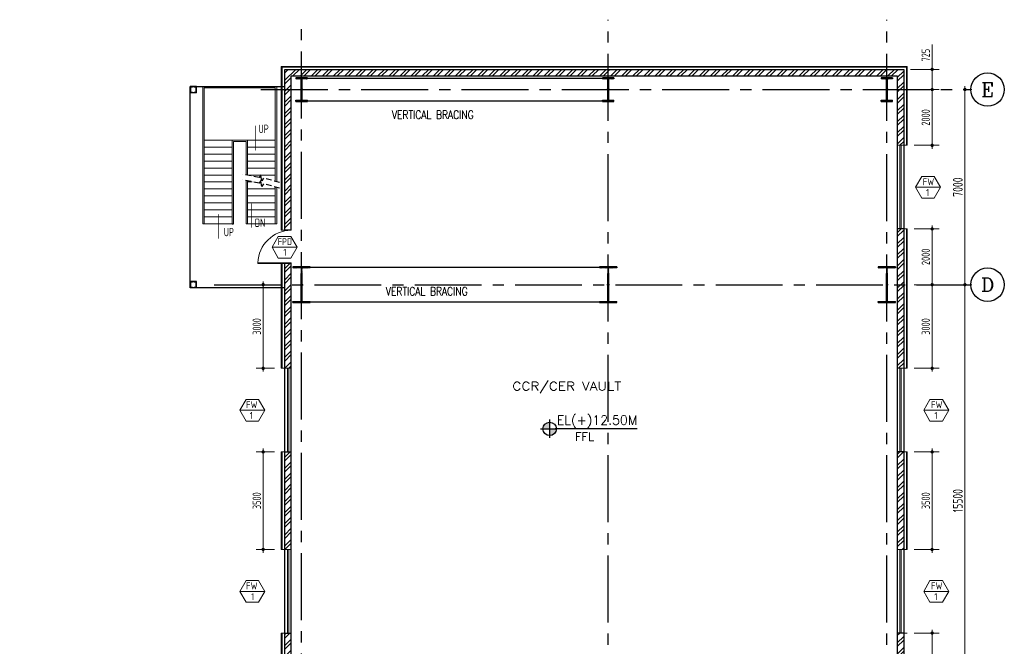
# Model space of a CAD drawing. Extents: x 18893 to 3351893, y -610358 to 406739.
# Tile 87 of 256: x 613825 to 649150, y 143800 to 166281. Entities that reach past the tile are written whole.
import ezdxf
from ezdxf.enums import TextEntityAlignment as Align

# ---------------------------------------------------------------- set-up
doc = ezdxf.new("R2010")
doc.units = 0
doc.header["$LTSCALE"] = 800
doc.header["$MEASUREMENT"] = 0
for name, pattern in [('CENTER', [2, 1.25, -0.25, 0.25, -0.25]), ('CENTER2', [1.125, 0.75, -0.125, 0.125, -0.125]), ('DASHED', [0.75, 0.5, -0.25]), ('HIDDEN', [0.375, 0.25, -0.125])]:
    doc.linetypes.add(name, pattern=pattern)
doc.layers.get('0').update_dxf_attribs({"linetype": 'CONTINUOUS'})
for name, color, linetype in [('0-7-COL', 2, 'CENTER'), ('8', 8, 'HIDDEN'), ('COL', 1, 'CENTER'), ('GRID', 8, 'CENTER'), ('REV3', 2, 'CONTINUOUS'), ('WALL', 6, 'CONTINUOUS')]:
    doc.layers.add(name, color=color, linetype=linetype)
for name, color, linetype, lineweight in [('2CON', 1, 'CONTINUOUS', 13), ('A-CUT OUT', 3, 'CONTINUOUS', 30), ('A-WIN TAG', 3, 'CONTINUOUS', 13), ('A-WIN TAG TEXT', 3, 'CONTINUOUS', 13), ('CLAD-1', 3, 'CONTINUOUS', 15), ('DIM', 4, 'CONTINUOUS', 13), ('dimension line', 4, 'CONTINUOUS', 15), ('DOOR', 235, 'CONTINUOUS', 13), ('STAIR', 4, 'CONTINUOUS', 13), ('T', 3, 'CONTINUOUS', 15), ('TEXT', 3, 'CONTINUOUS', 15), ('WALL HATCH', 251, 'CONTINUOUS', 13), ('WIN', 31, 'CONTINUOUS', 13)]:
    doc.layers.add(name, color=color, linetype=linetype, lineweight=lineweight)
doc.styles.add('ROMANC', font='romanc')
doc.styles.add('ROMANS', font='ISO9.shx', dxfattribs={"width": 0.8})
doc.styles.add('S3', font='ROMANS1.SHX', dxfattribs={"width": 0.8})
doc.styles.add('SIMPLEX-25', font='simplex.shx')
doc.styles.get("Standard").update_dxf_attribs({"font": 'ISO9'})
doc.dimstyles.new('barka', dxfattribs={"dimscale": 100, "dimtxt": 3.5, "dimasz": 1.2, "dimexe": 2.5, "dimexo": 2.5, "dimgap": 0.8, "dimtad": 1, "dimdsep": 46, "dimtxsty": 'ROMANS', "dimblk": 'DDOT1', "dimcen": 0, "dimclrd": 256, "dimclre": 256, "dimclrt": 2, "dimadec": 0, "dimazin": 2, "dimtp": 0.1, "dimtm": 0.1, "dimtfac": 0.71, "dimtmove": 2, "dimatfit": 3, "dimfxl": 0, "dimlwd": -1, "dimlwe": -1, "dimarcsym": 0})
doc.dimstyles.new('barka INTERNAL DIM', dxfattribs={"dimscale": 100, "dimtxt": 3, "dimasz": 1.2, "dimexe": 2.5, "dimexo": 2.5, "dimgap": 0.8, "dimtad": 1, "dimdsep": 46, "dimtxsty": 'ROMANS', "dimblk": 'DDOT1', "dimcen": 0, "dimclrd": 256, "dimclre": 256, "dimclrt": 2, "dimadec": 0, "dimazin": 2, "dimtp": 0.1, "dimtm": 0.1, "dimtfac": 0.71, "dimtmove": 2, "dimatfit": 3, "dimfxl": 0, "dimlwd": -1, "dimlwe": -1, "dimarcsym": 0})

# ---------------------------------------------------------------- blocks, each defined once
blk = doc.blocks.new('A$C14326149')
at = {"layer": 'COL'}
h = blk.add_hatch(dxfattribs=at)
h.set_pattern_fill('ANSI31', color=256, scale=100, style=0)
h.paths.add_polyline_path([(310, 640), (0, 640), (0, 600), (310, 600)])
h.paths.add_polyline_path([(0, 600), (0, 640), (-310, 640), (-310, 600)])
h.paths.add_polyline_path([(0, -640), (0, -600), (-310, -600), (-310, -640)])
h.paths.add_polyline_path([(0, -600), (0, -640), (310, -640), (310, -600)])
h.paths.add_polyline_path([(-16, 0), (0, 0), (0, 600), (-16, 600)])
h.paths.add_polyline_path([(0, 0), (16, 0), (16, 600), (0, 600)])
h.paths.add_polyline_path([(16, 0), (0, 0), (0, -600), (16, -600)])
h.paths.add_polyline_path([(-16, -600), (0, -600), (0, 0), (-16, 0)])
for p, q in [((310, 640), (-310, 640)), ((-310, 640), (-310, 600)), ((310, 600), (-310, 600)), ((-16, -600), (-16, 600)), ((16, -600), (16, 600)), ((310, 640), (310, 600)), ((-310, -600), (310, -600)), ((-310, -640), (-310, -600)), ((-310, -640), (310, -640)), ((310, -640), (310, -600))]:
    blk.add_line(p, q, dxfattribs=at)
at = {"layer": 'COL', "color": 2}
for p, q in [((0, -672), (0, 672)), ((44, 0), (-44, 0))]:
    blk.add_line(p, q, dxfattribs=at)
blk = doc.blocks.new('e row column')
at = {"layer": 'COL'}
h = blk.add_hatch(dxfattribs=at)
h.set_pattern_fill('ANSI31', color=256, scale=100, style=0)
h.paths.add_polyline_path([(-205, -385), (205, -385), (205, -425), (-205, -425)])
h.paths.add_polyline_path([(205, 425), (205, 385), (-205, 385), (-205, 425)])
edge = h.paths.add_edge_path()
edge.add_line((-16, -385), (-16, 385))
edge.add_line((16, -385), (16, 385))
for p, q in [((205, 425), (-205, 425)), ((-205, 425), (-205, 385)), ((205, 385), (-205, 385)), ((-16, -385), (-16, 385)), ((16, -385), (16, 385)), ((205, 425), (205, 385)), ((-205, -385), (205, -385)), ((-205, -425), (-205, -385)), ((-205, -425), (205, -425)), ((205, -425), (205, -385))]:
    blk.add_line(p, q, dxfattribs=at)
at = {"layer": 'COL', "color": 2}
for p, q in [((0, -475), (0, 475)), ((44, 0), (-44, 0))]:
    blk.add_line(p, q, dxfattribs=at)
blk = doc.blocks.new('PL-FFL2')
at = {"layer": 'A-CUT OUT'}
h = blk.add_hatch(color=7, dxfattribs=at)
h.paths.add_polyline_path([(3.09, 1.96, 0.414214), (1.09, -0.04), (3.09, -0.04)])
h.paths.add_polyline_path([(5.09, -0.04), (3.09, -0.04), (3.09, -2.04, 0.414214)])
at = {"color": 1, "linetype": 'Continuous'}
for p, q in [((3.09, 2.74), (3.09, -2.74)), ((29.24, 0), (4.78, 0)), ((4.78, 0), (5.09, 0)), ((0.31, -0.04), (5.09, -0.04))]:
    blk.add_line(p, q, dxfattribs=at)
blk.add_circle((3.09, -0.04), 2, dxfattribs=at)
at = {"layer": 'TEXT', "color": 4, "linetype": 'Continuous'}
blk.add_attdef('EL(+)', text='', height=2.75, dxfattribs=at).set_placement((18.98, 2.4), align=Align.MIDDLE)
at = {"layer": 'TEXT', "color": 3, "linetype": 'Continuous'}
blk.add_attdef('XXX', text='', height=2.5, dxfattribs=at).set_placement((18.44, -3.52), align=Align.MIDDLE)
blk = doc.blocks.new('SERVICE BUILDING-ARCH$0$dd1')
at = {"layer": 'DOOR'}
blk.add_lwpolyline([(-1000, 975), (0, 975), (0, 1000), (-1000, 1000)], close=True, dxfattribs=at)
blk.add_arc((13, 1014), 1014, 182.2093, 269.2412, dxfattribs=at)
blk = doc.blocks.new('DDOT1')
blk.add_line((-1, 0), (1, 0))
at = {"const_width": 0.5}
blk.add_lwpolyline([(-0.25, 0, 1), (0.25, 0, 1)], format="xyb", close=True, dxfattribs=at)
blk = doc.blocks.new('*D413')
at = {"layer": 'dimension line'}
for p, q in [((647697, 156774), (647988, 156774)), ((647738, 141394), (647738, 156654)), ((647697, 141274), (647988, 141274))]:
    blk.add_line(p, q, dxfattribs=at)
at = {"layer": 'dimension line', "xscale": 119.9999999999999, "yscale": 119.9999999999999, "zscale": 119.9999999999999}
for p, rotation in [((647738, 156774), 90), ((647738, 141274), 270)]:
    blk.add_blockref('DDOT1', p, dxfattribs=dict(at, rotation=rotation))
at = {"layer": 'dimension line', "color": 2, "insert": (647483, 149024), "char_height": 350, "attachment_point": 5, "rotation": 90, "style": 'ROMANS'}
blk.add_mtext('15500', dxfattribs=at)
blk = doc.blocks.new('*D414')
at = {"layer": 'dimension line'}
for p, q in [((647697, 163774), (647988, 163774)), ((647738, 156894), (647738, 163654)), ((647697, 156774), (647988, 156774))]:
    blk.add_line(p, q, dxfattribs=at)
at = {"layer": 'dimension line', "xscale": 119.9999999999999, "yscale": 119.9999999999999, "zscale": 119.9999999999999}
for p, rotation in [((647738, 163774), 90), ((647738, 156774), 270)]:
    blk.add_blockref('DDOT1', p, dxfattribs=dict(at, rotation=rotation))
at = {"layer": 'dimension line', "color": 2, "insert": (647483, 160274), "char_height": 350, "attachment_point": 5, "rotation": 90, "style": 'ROMANS'}
blk.add_mtext('7000', dxfattribs=at)
blk = doc.blocks.new('*D417')
at = {"layer": 'DIM'}
for p, q in [((645918, 150774), (646811, 150774)), ((646561, 147394), (646561, 150654)), ((645918, 147274), (646811, 147274))]:
    blk.add_line(p, q, dxfattribs=at)
at = {"layer": 'DIM', "xscale": 119.9999999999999, "yscale": 119.9999999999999, "zscale": 119.9999999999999}
for p, rotation in [((646561, 150774), 90), ((646561, 147274), 270)]:
    blk.add_blockref('DDOT1', p, dxfattribs=dict(at, rotation=rotation))
at = {"layer": 'DIM', "color": 2, "insert": (646331, 149024), "char_height": 300, "attachment_point": 5, "rotation": 90, "style": 'ROMANS'}
blk.add_mtext('3500', dxfattribs=at)
blk = doc.blocks.new('*D416')
at = {"layer": 'DIM'}
for p, q in [((645918, 144274), (646811, 144274)), ((646561, 141394), (646561, 144154)), ((645790, 141274), (646811, 141274))]:
    blk.add_line(p, q, dxfattribs=at)
at = {"layer": 'DIM', "xscale": 119.9999999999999, "yscale": 119.9999999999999, "zscale": 119.9999999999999}
for p, rotation in [((646561, 144274), 90), ((646561, 141274), 270)]:
    blk.add_blockref('DDOT1', p, dxfattribs=dict(at, rotation=rotation))
at = {"layer": 'DIM', "color": 2, "insert": (646331, 142774), "char_height": 300, "attachment_point": 5, "rotation": 90, "style": 'ROMANS'}
blk.add_mtext('3000', dxfattribs=at)
blk = doc.blocks.new('*D418')
at = {"layer": 'DIM'}
for p, q in [((645919, 156774), (646811, 156774)), ((646561, 153894), (646561, 156654)), ((645919, 153774), (646811, 153774))]:
    blk.add_line(p, q, dxfattribs=at)
at = {"layer": 'DIM', "xscale": 119.9999999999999, "yscale": 119.9999999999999, "zscale": 119.9999999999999}
for p, rotation in [((646561, 156774), 90), ((646561, 153774), 270)]:
    blk.add_blockref('DDOT1', p, dxfattribs=dict(at, rotation=rotation))
at = {"layer": 'DIM', "color": 2, "insert": (646331, 155274), "char_height": 300, "attachment_point": 5, "rotation": 90, "style": 'ROMANS'}
blk.add_mtext('3000', dxfattribs=at)
blk = doc.blocks.new('*D420')
at = {"layer": 'DIM'}
for p, q in [((645918, 163774), (646811, 163774)), ((646561, 161894), (646561, 163654)), ((645918, 161774), (646811, 161774))]:
    blk.add_line(p, q, dxfattribs=at)
at = {"layer": 'DIM', "xscale": 119.9999999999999, "yscale": 119.9999999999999, "zscale": 119.9999999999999}
for p, rotation in [((646561, 163774), 90), ((646561, 161774), 270)]:
    blk.add_blockref('DDOT1', p, dxfattribs=dict(at, rotation=rotation))
at = {"layer": 'DIM', "color": 2, "insert": (646331, 162774), "char_height": 300, "attachment_point": 5, "rotation": 90, "style": 'ROMANS'}
blk.add_mtext('2000', dxfattribs=at)
blk = doc.blocks.new('*D419')
at = {"layer": 'DIM'}
for p, q in [((645918, 158774), (646811, 158774)), ((646561, 156894), (646561, 158654)), ((645919, 156774), (646811, 156774))]:
    blk.add_line(p, q, dxfattribs=at)
at = {"layer": 'DIM', "xscale": 119.9999999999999, "yscale": 119.9999999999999, "zscale": 119.9999999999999}
for p, rotation in [((646561, 158774), 90), ((646561, 156774), 270)]:
    blk.add_blockref('DDOT1', p, dxfattribs=dict(at, rotation=rotation))
at = {"layer": 'DIM', "color": 2, "insert": (646331, 157774), "char_height": 300, "attachment_point": 5, "rotation": 90, "style": 'ROMANS'}
blk.add_mtext('2000', dxfattribs=at)
blk = doc.blocks.new('*D422')
at = {"layer": 'DIM'}
for p, q in [((622961, 156774), (622310, 156774)), ((622560, 153894), (622560, 156654)), ((622961, 153774), (622310, 153774))]:
    blk.add_line(p, q, dxfattribs=at)
at = {"layer": 'DIM', "xscale": 119.9999999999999, "yscale": 119.9999999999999, "zscale": 119.9999999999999}
for p, rotation in [((622560, 156774), 90), ((622560, 153774), 270)]:
    blk.add_blockref('DDOT1', p, dxfattribs=dict(at, rotation=rotation))
at = {"layer": 'DIM', "color": 2, "insert": (622330, 155274), "char_height": 300, "attachment_point": 5, "rotation": 90, "style": 'ROMANS'}
blk.add_mtext('3000', dxfattribs=at)
blk = doc.blocks.new('*D421')
at = {"layer": 'DIM'}
for p, q in [((622962, 150774), (622310, 150774)), ((622560, 147394), (622560, 150654)), ((622962, 147274), (622310, 147274))]:
    blk.add_line(p, q, dxfattribs=at)
at = {"layer": 'DIM', "xscale": 119.9999999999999, "yscale": 119.9999999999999, "zscale": 119.9999999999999}
for p, rotation in [((622560, 150774), 90), ((622560, 147274), 270)]:
    blk.add_blockref('DDOT1', p, dxfattribs=dict(at, rotation=rotation))
at = {"layer": 'DIM', "color": 2, "insert": (622330, 149024), "char_height": 300, "attachment_point": 5, "rotation": 90, "style": 'ROMANS'}
blk.add_mtext('3500', dxfattribs=at)
blk = doc.blocks.new('Stub column')
at = {"layer": 'STAIR', "linetype": 'ByBlock'}
for p, q in [((-108, 90), (-108, -90)), ((-108, 90), (-100, 90)), ((-108, 90), (-100, 90)), ((-108, 90), (-108, -90)), ((-25, 100), (-100, 100)), ((-100, 100), (-100, -100)), ((-100, 100), (-100, -100)), ((-25, 100), (-100, 100)), ((90, 108), (-90, 108)), ((-90, 100), (-90, 108)), ((-90, 100), (-90, 108)), ((-25, 100), (100, 100)), ((90, 100), (90, 108)), ((100, 100), (100, -100)), ((108, 90), (100, 90)), ((108, 90), (108, -90)), ((-108, -90), (-100, -90)), ((-108, -90), (-100, -90)), ((-100, -100), (-25, -100)), ((-100, -100), (-25, -100)), ((-90, -100), (-90, -108)), ((-90, -100), (-90, -108)), ((90, -108), (-90, -108)), ((100, -100), (-25, -100)), ((90, -100), (90, -108)), ((108, -90), (100, -90))]:
    blk.add_line(p, q, dxfattribs=at)
for points in [[(-25, -100), (-25, -97, 0.401544), (-31, -91), (-88, -88, -0.401544), (-94, -82), (-94, 82, -0.401544), (-88, 88), (-31, 91, 0.401544), (-25, 97), (-25, 100)], [(-25, -100), (-25, -97, 0.401544), (-31, -91), (-88, -88, -0.401544), (-94, -82), (-94, 82, -0.401544), (-88, 88), (-31, 91, 0.401544), (-25, 97), (-25, 100)], [(25, -100), (25, -97, -0.401544), (31, -91), (88, -88, 0.401544), (94, -82), (94, 82, 0.401544), (88, 88), (31, 91, -0.401544), (25, 97), (25, 100)]]:
    blk.add_lwpolyline(points, format="xyb", dxfattribs=at)
blk = doc.blocks.new('*D498')
at = {"layer": 'DIM'}
for p, q in [((646561, 164499), (646561, 165396)), ((645790, 164499), (646811, 164499)), ((646561, 163894), (646561, 164379)), ((645790, 163774), (646811, 163774))]:
    blk.add_line(p, q, dxfattribs=at)
at = {"layer": 'DIM', "xscale": 119.9999999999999, "yscale": 119.9999999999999, "zscale": 119.9999999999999}
for p, rotation in [((646561, 164499), 90), ((646561, 163774), 270)]:
    blk.add_blockref('DDOT1', p, dxfattribs=dict(at, rotation=rotation))
at = {"layer": 'DIM', "color": 2, "insert": (646331, 165008), "char_height": 300, "attachment_point": 5, "rotation": 90, "style": 'ROMANS'}
blk.add_mtext('725', dxfattribs=at)

msp = doc.modelspace()

# ---------------------------------------------------------------- hatches: boundary and pattern name
at = {"layer": 'WALL HATCH'}
h = msp.add_hatch(dxfattribs=at)
h.set_pattern_fill('ANSI32', color=256, scale=750, style=0)
h.set_pattern_definition([(45, (122733.22, 1e-05), (-198.87378, 198.87378), []), (45, (122865.8, 1e-05), (-198.87378, 198.87378), [])])
h.paths.add_polyline_path([(645309.76, 139773.93), (645539.76, 139773.93), (645539.76, 144273.93), (645309.76, 144273.93), (645309.76, 147273.93), (645539.76, 147273.93), (645539.76, 150773.94), (645309.76, 150773.94), (645309.76, 153773.94), (645539.76, 153773.94), (645539.76, 158773.94), (645309.76, 158773.94), (645309.76, 161773.94), (645539.76, 161773.94), (645539.76, 164498.93), (623339.76, 164498.93), (623339.76, 158728.93), (623569.76, 158728.93), (623569.76, 164268.93), (645309.76, 164268.93), (645309.76, 128513.93), (645539.76, 128513.93), (645539.76, 130773.93), (645309.76, 130773.93), (645309.76, 133773.93), (645539.76, 133773.93), (645539.76, 136773.93), (645309.76, 136773.93)])
h.paths.add_polyline_path([(623569.76, 144273.93), (623339.76, 144273.93), (623339.76, 147273.93), (623569.76, 147273.93), (623569.76, 150773.94), (623339.76, 150773.94), (623339.76, 153773.94), (623569.76, 153773.94), (623569.76, 157528.93), (623339.76, 157528.93), (623339.76, 142273.93), (623569.76, 142273.93)])

# ---------------------------------------------------------------- linework, layer by layer
at = {"linetype": 'DASHED', "const_width": 50, "flags": 128}
for points in [[(624144.76, 164178.93), (634734.76, 164178.93)], [(624144.76, 163368.93), (634734.76, 163368.93)], [(624249.76, 157393.93), (634629.76, 157393.93)], [(624249.76, 156153.93), (634629.76, 156153.93)]]:
    msp.add_lwpolyline(points, dxfattribs=at)
at = {"layer": '0-7-COL', "linetype": 'Continuous'}
for centre in [(648550.35, 163773.61), (648550.35, 156773.93)]:
    msp.add_circle(centre, 600, dxfattribs=at)
at = {"layer": '2CON'}
for p, q in [((645961.85, 160268.04), (646861.85, 160268.04)), ((623778.1, 158118.48), (622878.1, 158118.48)), ((622621.32, 152268.04), (621721.32, 152268.04)), ((646258.21, 152268.04), (647158.21, 152268.04)), ((622622.25, 145768.04), (621722.25, 145768.04)), ((646257.28, 145768.04), (647157.28, 145768.04))]:
    msp.add_line(p, q, dxfattribs=at)
at = {"layer": '8'}
for points in [[(623147.55, 160443.49), (622568.55, 160593.19), (622513.79, 160498.2), (622475.56, 160714.13), (622420.81, 160619.14), (621826.54, 160737.57)], [(623147.55, 160239.61), (622568.55, 160389.3), (622513.79, 160294.31), (622475.56, 160510.24), (622420.81, 160415.25), (621826.54, 160533.68)]]:
    msp.add_lwpolyline(points, dxfattribs=at)
at = {"layer": 'A-WIN TAG'}
for points in [[(646636.85, 160657.75), (646861.85, 160268.04), (646636.85, 159878.33), (646186.85, 159878.33), (645961.85, 160268.04), (646186.85, 160657.75)], [(623103.1, 158508.19), (622878.1, 158118.48), (623103.1, 157728.76), (623553.1, 157728.76), (623778.1, 158118.48), (623553.1, 158508.19)], [(621946.32, 152657.75), (621721.32, 152268.04), (621946.32, 151878.33), (622396.32, 151878.33), (622621.32, 152268.04), (622396.32, 152657.75)], [(646933.21, 152657.75), (647158.21, 152268.04), (646933.21, 151878.33), (646483.21, 151878.33), (646258.21, 152268.04), (646483.21, 152657.75)], [(621947.25, 146157.75), (621722.25, 145768.04), (621947.25, 145378.33), (622397.25, 145378.33), (622622.25, 145768.04), (622397.25, 146157.75)], [(646932.28, 146157.75), (647157.28, 145768.04), (646932.28, 145378.33), (646482.28, 145378.33), (646257.28, 145768.04), (646482.28, 146157.75)]]:
    msp.add_lwpolyline(points, close=True, dxfattribs=at)
at = {"layer": 'CLAD-1'}
for p, q in [((645539.76, 161773.94), (645667.76, 161773.94)), ((645539.76, 161773.94), (645667.76, 161773.94)), ((623339.76, 158728.93), (623211.76, 158728.93)), ((623339.76, 158728.93), (623211.76, 158728.93)), ((645539.76, 158773.94), (645667.76, 158773.94)), ((645539.76, 158773.94), (645667.76, 158773.94)), ((623339.76, 157528.93), (623211.76, 157528.93)), ((623339.76, 157528.93), (623211.76, 157528.93)), ((623339.76, 153773.94), (623211.76, 153773.94)), ((623339.76, 153773.94), (623211.76, 153773.94)), ((645539.76, 153773.94), (645667.76, 153773.94)), ((645539.76, 153773.94), (645667.76, 153773.94)), ((623339.76, 150773.94), (623211.76, 150773.94)), ((623339.76, 150773.94), (623211.76, 150773.94)), ((645539.76, 150773.94), (645667.76, 150773.94)), ((645539.76, 150773.94), (645667.76, 150773.94)), ((623339.76, 147273.94), (623211.76, 147273.94)), ((623339.76, 147273.94), (623211.76, 147273.94)), ((645539.76, 147273.94), (645667.76, 147273.94)), ((645539.76, 147273.94), (645667.76, 147273.94)), ((623339.76, 144273.94), (623211.76, 144273.94)), ((623339.76, 144273.94), (623211.76, 144273.94)), ((645539.76, 144273.94), (645667.76, 144273.94)), ((645539.76, 144273.94), (645667.76, 144273.94))]:
    msp.add_line(p, q, dxfattribs=at)
at = {"layer": 'CLAD-1', "flags": 128}
for points in [[(645667.76, 161773.94), (645667.76, 164601.93), (623211.76, 164601.93), (623211.76, 158728.93)], [(645639.76, 161773.94), (645639.76, 164573.93), (623239.76, 164573.93), (623239.76, 158728.93)], [(645639.76, 153773.94), (645639.76, 158773.94)], [(645667.76, 153773.94), (645667.76, 158773.94)], [(623211.76, 157528.93), (623211.76, 153773.94)], [(623239.76, 157528.93), (623239.76, 153773.94)], [(623211.76, 150773.94), (623211.76, 147273.94)], [(623239.76, 150773.94), (623239.76, 147273.94)], [(645639.76, 147273.94), (645639.76, 150773.94)], [(645667.76, 147273.94), (645667.76, 150773.94)], [(623211.76, 144273.94), (623211.76, 142401.93), (613824.76, 142401.93)], [(623239.76, 144273.94), (623239.76, 142373.93), (613824.76, 142373.93)]]:
    msp.add_lwpolyline(points, dxfattribs=at)
at = {"layer": 'GRID', "linetype": 'CENTER2', "ltscale": 4}
for p, q in [((623939.76, 97941.66), (623939.76, 166281.33)), ((634939.76, 97857.44), (634939.76, 166281.33)), ((644939.76, 97857.44), (644939.76, 166281.33)), ((622476.12, 163773.93), (647950.35, 163773.93)), ((620797.36, 156773.93), (647950.35, 156773.93))]:
    msp.add_line(p, q, dxfattribs=at)
at = {"layer": 'REV3', "linetype": 'Continuous'}
for p, q in [((620169.76, 156888.93), (619939.76, 156888.93)), ((620169.76, 156658.93), (619939.76, 156658.93))]:
    msp.add_line(p, q, dxfattribs=at)
at = {"layer": 'REV3', "linetype": 'Continuous', "flags": 128}
for points in [[(622292.96, 161560.91, 0, 150, 0), (622292.96, 161915.6, 25, 25, 0), (622292.96, 162474.24, 25, 25, 0)], [(622130.27, 159732.24, 0, 150, 0), (622130.27, 159377.54, 25, 25, 0), (622130.27, 158818.9, 25, 25, 0)], [(620963.9, 159333.19, 0, 150, 0), (620963.9, 158978.5, 25, 25, 0), (620963.9, 158419.86, 25, 25, 0)]]:
    msp.add_lwpolyline(points, format="xyseb", dxfattribs=at)
at = {"layer": 'STAIR'}
for p, q in [((620394.76, 163888.93), (620394.76, 158958.93)), ((623044.41, 163888.93), (620394.76, 163888.93)), ((620444.76, 163838.93), (620444.76, 158958.93)), ((622994.41, 163838.93), (620444.76, 163838.93)), ((622994.41, 163838.93), (622994.41, 160483.08)), ((623044.41, 163888.93), (623044.41, 160470.16)), ((620444.76, 161958.93), (621444.76, 161958.93)), ((621444.78, 161958.93), (621444.76, 159458.93)), ((621444.76, 161958.93), (621994.41, 161958.93)), ((621944.41, 161908.93), (621944.41, 160717.46)), ((621994.41, 161958.93), (621994.41, 160708.93)), ((621994.41, 161958.93), (622994.41, 161958.93)), ((620444.76, 161708.93), (621444.76, 161708.93)), ((620444.76, 161458.93), (621444.76, 161458.93)), ((621994.41, 161708.93), (622994.41, 161708.93)), ((621994.41, 161458.93), (622994.41, 161458.93)), ((620444.76, 161208.93), (621444.76, 161208.93)), ((621994.41, 161208.93), (622994.41, 161208.93)), ((620444.76, 160958.93), (621444.76, 160958.93)), ((621994.41, 160958.93), (622994.41, 160958.93)), ((620444.76, 160708.93), (621444.76, 160708.93)), ((620444.76, 160458.93), (621444.76, 160458.93)), ((621944.41, 160513.58), (621944.41, 158958.93)), ((621994.41, 160708.93), (622994.41, 160708.93)), ((621994.41, 160505.05), (621994.41, 158958.93)), ((622164.76, 160458.93), (621994.41, 160458.93)), ((622484.65, 160458.93), (622445.98, 160458.93)), ((620444.76, 160208.93), (621444.76, 160208.93)), ((622994.41, 160208.93), (621994.41, 160208.93)), ((622994.41, 160279.2), (622994.41, 158958.93)), ((623044.41, 160266.27), (623044.41, 158958.93)), ((620444.76, 159958.93), (621444.76, 159958.93)), ((620444.76, 159708.93), (621444.76, 159708.93)), ((622994.41, 159958.93), (621994.41, 159958.93)), ((622994.41, 159708.93), (621994.41, 159708.93)), ((620444.76, 159458.93), (621444.76, 159458.93)), ((622994.41, 159458.93), (621994.41, 159458.93)), ((620444.76, 159208.93), (621444.76, 159208.93)), ((622994.41, 159208.93), (621994.41, 159208.93)), ((620394.76, 158958.93), (621494.76, 158958.93)), ((621944.41, 158958.93), (623044.41, 158958.93))]:
    msp.add_line(p, q, dxfattribs=at)
for points in [[(621444.76, 158958.93), (621444.76, 161958.93)], [(621494.76, 158958.93), (621494.76, 161908.93), (621944.41, 161908.93)]]:
    msp.add_lwpolyline(points, dxfattribs=at)
at = {"layer": 'WALL'}
for p, q in [((623339.76, 164498.93), (645539.76, 164498.93)), ((623339.76, 158728.93), (623339.76, 164498.93)), ((623569.76, 164268.93), (645309.76, 164268.93)), ((623569.76, 158728.93), (623569.76, 164268.93)), ((645309.76, 164268.93), (645309.76, 142273.93)), ((645539.76, 164498.93), (645539.76, 142273.93)), ((620169.76, 163888.93), (619939.76, 163888.93)), ((621444.76, 158958.93), (621494.76, 158958.93)), ((623569.76, 158728.93), (623339.76, 158728.93)), ((645539.76, 158773.94), (645309.76, 158773.94)), ((623339.76, 142273.93), (623339.76, 157528.93)), ((623569.76, 157528.93), (623339.76, 157528.93)), ((623569.76, 142273.93), (623569.76, 157528.93)), ((623339.76, 150773.94), (623569.76, 150773.94)), ((645539.76, 150773.94), (645309.76, 150773.94)), ((623339.76, 144273.94), (623569.76, 144273.94)), ((645539.76, 144273.94), (645309.76, 144273.94))]:
    msp.add_line(p, q, dxfattribs=at)
for points in [[(619939.76, 156658.93), (619939.76, 163888.93)], [(619939.76, 156658.93), (619939.76, 163888.93)], [(620169.76, 163658.93), (619939.76, 163658.93), (619939.76, 163888.93), (623339.76, 163888.93)], [(620169.76, 163658.93), (620169.76, 163888.93)], [(620169.76, 163658.93), (620169.76, 163888.93)], [(623339.76, 163658.93), (623339.76, 163888.93)], [(623339.76, 156658.93), (619939.76, 156658.93), (619939.76, 156888.93), (620169.76, 156888.93)], [(620169.76, 156658.93), (620169.76, 156888.93)], [(620169.76, 156658.93), (620169.76, 156888.93)], [(623339.76, 156888.93), (623339.52, 156888.93)], [(623339.76, 156658.93), (623339.76, 156888.93)]]:
    msp.add_lwpolyline(points, dxfattribs=at)
at = {"layer": 'WIN'}
for p, q in [((645399.76, 158773.94), (645399.76, 161773.94)), ((645449.76, 158773.94), (645449.76, 161773.94)), ((623429.76, 150773.94), (623429.76, 153773.94)), ((623479.76, 150773.94), (623479.76, 153773.94)), ((645399.76, 150773.94), (645399.76, 153773.94)), ((645449.76, 150773.94), (645449.76, 153773.94)), ((623429.76, 144273.94), (623429.76, 147273.94)), ((623479.76, 144273.94), (623479.76, 147273.94)), ((645399.76, 144273.94), (645399.76, 147273.94)), ((645449.76, 144273.94), (645449.76, 147273.94))]:
    msp.add_line(p, q, dxfattribs=at)
for points in [[(645309.76, 161773.94), (645539.76, 161773.94), (645539.76, 158773.94), (645309.76, 158773.94)], [(623569.76, 153773.94), (623339.76, 153773.94), (623339.76, 150773.94), (623569.76, 150773.94)], [(645309.76, 153773.94), (645539.76, 153773.94), (645539.76, 150773.94), (645309.76, 150773.94)], [(623569.76, 147273.93), (623339.76, 147273.93), (623339.76, 144273.93), (623569.76, 144273.93)], [(645309.76, 147273.93), (645539.76, 147273.93), (645539.76, 144273.93), (645309.76, 144273.93)]]:
    msp.add_lwpolyline(points, close=True, dxfattribs=at)

# ---------------------------------------------------------------- block references
for p in [(623939.76, 163773.93), (634939.76, 163773.93), (644939.76, 163773.93)]:
    msp.add_blockref('e row column', p)
at = {"color": 6}
ref = msp.add_blockref('PL-FFL2', (632468.08, 151605.63), dxfattribs=dict(at, xscale=120, yscale=120, zscale=120))
ref.add_attrib('XXX', 'FFL', dxfattribs={"color": 3, "linetype": 'Continuous', "height": 300, "style": 'SIMPLEX-25'}).set_placement((634090.55, 151325.2), align=Align.MIDDLE)
ref.add_attrib('EL(+)', 'EL(+)12.50M', dxfattribs={"color": 4, "linetype": 'Continuous', "height": 330, "style": 'SIMPLEX-25'}).set_placement((634539.18, 151893.28), align=Align.MIDDLE)
at = {"layer": 'COL', "xscale": -1, "rotation": 180}
for p in [(620054.76, 163773.93), (620054.76, 156773.93)]:
    msp.add_blockref('Stub column', p, dxfattribs=at)
at = {"layer": 'COL'}
for p in [(623939.76, 156773.93), (623939.76, 156773.93), (634939.76, 156773.93), (644939.76, 156773.93)]:
    msp.add_blockref('A$C14326149', p, dxfattribs=at)
at = {"layer": 'DOOR', "xscale": -1.199999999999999, "yscale": 1.199999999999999, "zscale": 1.199999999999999, "rotation": 180.0000000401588}
msp.add_blockref('SERVICE BUILDING-ARCH$0$dd1', (623569.15, 158728.93), dxfattribs=at)

# ---------------------------------------------------------------- texts
at = {"layer": '0-7-COL', "color": 4, "linetype": 'Continuous', "style": 'ROMANC'}
for s, p in [('E', (648550.35, 163773.61)), ('D', (648550.35, 156773.93))]:
    msp.add_text(s, height=500, dxfattribs=at).set_placement(p, align=Align.MIDDLE)
at = {"layer": 'A-WIN TAG'}
for s, p in [('FW', (646431.55, 160467.98)), ('1', (646400.27, 160082.17)), ('FW', (622151.62, 152467.98)), ('FW', (646727.9, 152467.98)), ('1', (622132.56, 152082.17)), ('1', (646696.62, 152082.17)), ('FW', (622152.55, 145967.98)), ('FW', (646726.97, 145967.98)), ('1', (622183.84, 145582.17)), ('1', (646695.69, 145582.17))]:
    msp.add_text(s, height=250, dxfattribs=at).set_placement(p, align=Align.MIDDLE)
at = {"layer": 'A-WIN TAG TEXT', "width": 0.8}
msp.add_text('FPD', height=250, dxfattribs=at).set_placement((623339.45, 158318.42), align=Align.MIDDLE)
at = {"layer": 'A-WIN TAG TEXT'}
msp.add_text('1', height=250, dxfattribs=at).set_placement((623339.69, 157932.61), align=Align.MIDDLE)
at = {"layer": 'T'}
for s, style, width, p in [('VERTICAL BRACING', 'S3', 0.8, (627175.5, 162722.01)), ('VERTICAL BRACING', 'S3', 0.8, (626958.46, 156387.05)), ('CCR/CER VAULT', 'ROMANC', 1.2, (631500.05, 152982.93))]:
    msp.add_text(s, height=300, dxfattribs=dict(at, style=style, width=width)).set_placement(p)
at = {"layer": 'TEXT', "style": 'ROMANS', "width": 0.8}
for s, p in [('UP', (622395.28, 162216.13)), ('DN', (622261.75, 158847.25))]:
    msp.add_text(s, height=300, dxfattribs=at).set_placement(p)
msp.add_text('UP', height=300, dxfattribs=at).set_placement((621328.06, 158662.58), align=Align.MIDDLE)

# ---------------------------------------------------------------- dimensions: what is measured, and where the dimension line sits
at = {"layer": 'DIM'}
for base, p1, p2, picture, middle in [((646560.78, 164498.93), (645539.76, 163773.93), (645539.76, 164498.93), '*D498', (646330.78, 165007.5)), ((646560.78, 163773.94), (645667.77, 161773.94), (645667.77, 163773.94), '*D420', (646330.78, 162773.94)), ((646560.78, 158773.94), (645668.69, 156773.94), (645667.77, 158773.94), '*D419', (646330.78, 157773.94)), ((622559.91, 156773.94), (623210.83, 153773.94), (623210.83, 156773.94), '*D422', (622329.91, 155273.94)), ((646560.78, 156773.94), (645668.69, 153773.94), (645668.69, 156773.94), '*D418', (646330.78, 155273.94)), ((622559.91, 150773.94), (623211.76, 147273.94), (623211.76, 150773.94), '*D421', (622329.91, 149023.94)), ((646560.78, 150773.94), (645667.77, 147273.94), (645667.76, 150773.94), '*D417', (646330.78, 149023.94))]:
    dim = msp.add_linear_dim(base=base, p1=p1, p2=p2, angle=90, dimstyle='barka INTERNAL DIM', override={"dimdec": 0, "dimtmove": 0}, dxfattribs=at)
    dim.commit()
    dim.dimension.update_dxf_attribs({"geometry": picture, "text_midpoint": middle})
dim = msp.add_linear_dim(base=(646560.78, 144273.94), p1=(645539.76, 141273.93), p2=(645667.76, 144273.94), angle=90, dimstyle='barka INTERNAL DIM', override={"dimdec": 0, "dimtmove": 0}, dxfattribs=at)
dim.commit()
dim.dimension.update_dxf_attribs({"geometry": '*D416', "text_midpoint": (646560.78, 142773.93), "dimtype": 160})
at = {"layer": 'dimension line'}
for base, p1, p2, picture, middle in [((647737.82, 163773.93), (647447.03, 156773.93), (647447.03, 163773.93), '*D414', (647482.82, 160273.93)), ((647737.82, 156773.93), (647447.03, 141273.93), (647447.03, 156773.93), '*D413', (647482.82, 149023.93))]:
    dim = msp.add_linear_dim(base=base, p1=p1, p2=p2, angle=90, dimstyle='barka', override={"dimdec": 0, "dimtmove": 0}, dxfattribs=at)
    dim.commit()
    dim.dimension.update_dxf_attribs({"geometry": picture, "text_midpoint": middle})

doc.saveas('drawing.dxf')
